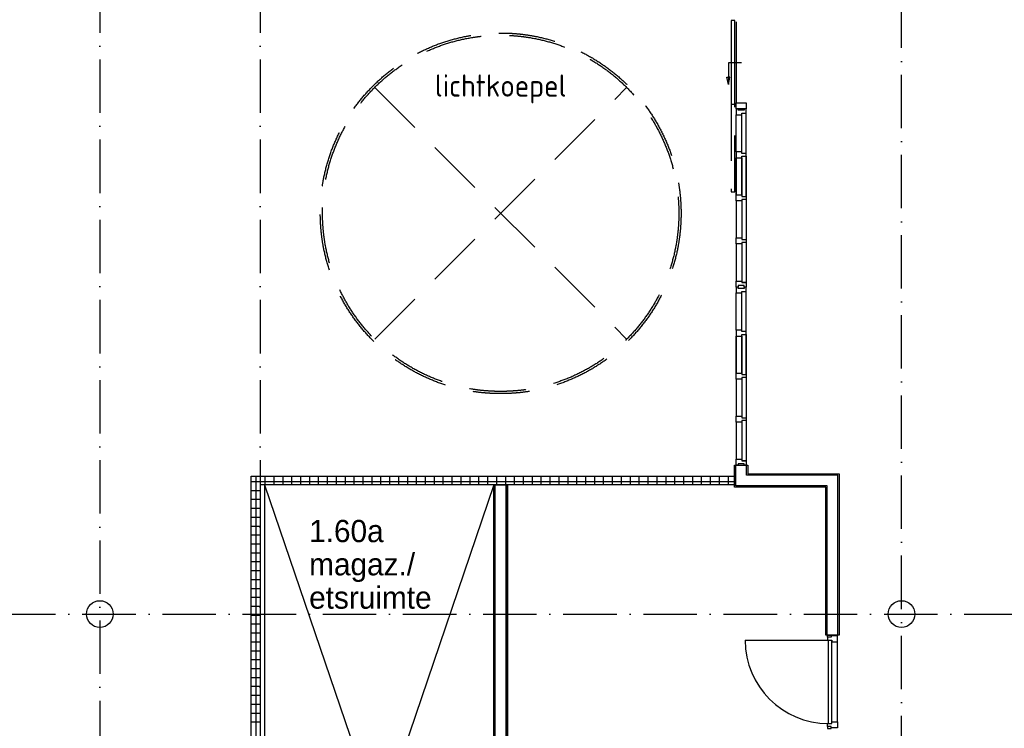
# Model space of a CAD drawing. Header units: millimetres. Extents: x -6587 to 112313, y 244 to 84344.
# Tile 35 of 42: x 65275 to 76329, y 56622 to 64579. Entities that reach past the tile are written whole.
import ezdxf
from ezdxf.enums import TextEntityAlignment as Align

# ---------------------------------------------------------------- set-up
doc = ezdxf.new("R2010")
doc.units = ezdxf.units.MM
doc.header["$LTSCALE"] = 100
doc.linetypes.add('DASHDOT', pattern=[9, 6, -1.5, 0, -1.5])
doc.linetypes.add('HIDDEN', pattern=[9.525, 6.35, -3.175])
for name, color, linetype in [('AL$1----_ALGEMEEN', 7, 'CONTINUOUS'), ('AL$1----_TEKST', 7, 'CONTINUOUS'), ('AL$7----_STRAMIEN', 1, 'DASHDOT'), ('AL22----_BINNENWAND', 7, 'CONTINUOUS'), ('AL28----_KONSTRUKTIE', 3, 'CONTINUOUS'), ('AL31----_BUITENKOZ', 7, 'CONTINUOUS'), ('AL32----_BINNENKOZ', 7, 'CONTINUOUS'), ('AL32----_DRAAIR', 7, 'CONTINUOUS'), ('AL37----_DAKOPENING', 7, 'HIDDEN'), ('ALXAX---_TEGELWERK', 1, 'CONTINUOUS'), ('BOUW', 8, 'CONTINUOUS')]:
    doc.layers.add(name, color=color, linetype=linetype)
doc.styles.add('BURO-025', font='BUROFONT.shx', dxfattribs={"height": 250})
doc.styles.get("Standard").update_dxf_attribs({"font": 'iso.shx'})

msp = doc.modelspace()

# ---------------------------------------------------------------- linework, layer by layer
at = {"layer": 'AL$1----_ALGEMEEN', "color": 8}
for p, q in [((70599.8, 59355), (68024.8, 51805)), ((68024.8, 59355), (70599.8, 51805)), ((70599.8, 59355), (68024.8, 59355)), ((68024.8, 59355), (68024.8, 51805)), ((70599.8, 51805), (70599.8, 59355))]:
    msp.add_line(p, q, dxfattribs=at)
at = {"layer": 'AL$7----_STRAMIEN', "color": 1}
for p, q in [((66174.8, 76734.4), (66174.8, 40552.4)), ((67974.8, 76734.4), (67974.8, 7566.2)), ((75174.8, 55260.6), (75174.8, 76734.4)), ((26373, 57905), (98018.3, 57905))]:
    msp.add_line(p, q, dxfattribs=at)
at = {"layer": 'AL22----_BINNENWAND', "color": 8}
for p, q in [((73299.8, 59330), (73299.8, 59576)), ((73299.8, 59576), (73449.8, 59576)), ((73449.8, 59576), (73449.8, 59480)), ((73449.8, 59480), (74474.8, 59480)), ((74474.8, 59480), (74474.8, 57668.1)), ((67874.8, 54995), (67874.8, 59455)), ((67874.8, 59455), (73299.8, 59455)), ((73299.8, 59455), (73299.8, 59355)), ((73299.8, 59355), (67974.8, 59355)), ((67974.8, 59355), (67974.8, 54995)), ((70749.8, 59355), (70599.8, 59355)), ((70599.8, 59355), (70599.8, 51805)), ((70599.8, 51805), (70599.8, 59355)), ((70599.8, 59355), (70749.8, 59355)), ((70749.8, 51805), (70749.8, 59355)), ((70749.8, 59355), (70749.8, 51805)), ((74324.8, 59330), (73299.8, 59330)), ((74324.8, 57668.1), (74324.8, 59330)), ((74474.8, 57668.1), (74324.8, 57668.1))]:
    msp.add_line(p, q, dxfattribs=at)
at = {"layer": 'AL22----_BINNENWAND', "color": 8, "linetype": 'Continuous'}
for p, q in [((73314.8, 59345), (73314.8, 59576)), ((73434.8, 59465), (73434.8, 59576)), ((74459.8, 59465), (73434.8, 59465)), ((74459.8, 57668.1), (74459.8, 59465)), ((70614.8, 51805), (70614.8, 59355)), ((70614.8, 51805), (70614.8, 59355)), ((70734.8, 51805), (70734.8, 59355)), ((70734.8, 51805), (70734.8, 59355)), ((74339.8, 59345), (73314.8, 59345)), ((74339.8, 57668.1), (74339.8, 59345))]:
    msp.add_line(p, q, dxfattribs=at)
at = {"layer": 'AL28----_KONSTRUKTIE', "color": 8}
for centre in [(66174.8, 57905), (75174.8, 57905)]:
    msp.add_circle(centre, 150, dxfattribs=at)
at = {"layer": 'AL31----_BUITENKOZ', "color": 8, "linetype": 'Continuous'}
for p, q in [((73304.2, 64569.5), (73263.2, 64569.5)), ((73263.2, 64569.5), (73263.2, 63631)), ((73304.2, 63631), (73304.2, 64569.5)), ((73317.8, 64554.5), (73317.8, 63646)), ((73263.2, 63631), (73304.2, 63631))]:
    msp.add_line(p, q, dxfattribs=at)
at = {"layer": 'AL31----_BUITENKOZ', "color": 8}
for p, q in [((73377.6, 64095.1), (73230.9, 64094.9)), ((73230.9, 64094.9), (73230.9, 63852.1))]:
    msp.add_line(p, q, dxfattribs=at)
for points in [[(73230.9, 63852.1), (73214.5, 63934.2), (73230.9, 63934.2)], [(73230.9, 63852.1), (73247.2, 63934.2), (73230.9, 63934.2)]]:
    msp.add_lwpolyline(points, dxfattribs=at)
at = {"layer": 'AL31----_BUITENKOZ', "color": 8, "linetype": 'HIDDEN'}
msp.add_lwpolyline([(73263.2, 63631), (73263.2, 62645.5), (73304.2, 62645.5), (73304.2, 63631)], dxfattribs=at)
at = {"layer": 'AL32----_BINNENKOZ', "color": 8}
for p, q in [((73431.8, 61627.5), (73380.8, 61627.5)), ((73431.8, 59626), (73380.8, 59626)), ((70599.8, 59241), (70599.8, 51805))]:
    msp.add_line(p, q, dxfattribs=at)
msp.add_lwpolyline([(73317.8, 63579), (73317.8, 63646), (73431.8, 63646), (73431.8, 63579), (73364.8, 63579), (73364.8, 63579)], close=True, dxfattribs=at)
for points in [[(73431.8, 63579), (73406.8, 63579), (73406.8, 63563), (73339.8, 63563), (73339.8, 63579), (73317.8, 63579), (73317.8, 63512), (73380.8, 63512), (73380.8, 63529), (73431.8, 63529), (73431.8, 63579)], [(73317.8, 63095.5), (73317.8, 63512)], [(73317.8, 63095.5), (73317.8, 63512)], [(73380.8, 63095.5), (73380.8, 63512)], [(73431.8, 63078.5), (73431.8, 63529)], [(73431.8, 63078.5), (73380.8, 63078.5), (73380.8, 63095.5), (73317.8, 63095.5), (73317.8, 63028.5), (73380.8, 63028.5), (73380.8, 63045.5), (73431.8, 63045.5), (73431.8, 63078.5)], [(73317.8, 62612), (73317.8, 63028.5)], [(73317.8, 63028.5), (73317.8, 62612)], [(73317.8, 62612), (73317.8, 63028.5)], [(73317.8, 63028.5), (73317.8, 62612)], [(73380.8, 62612), (73380.8, 63028.5)], [(73380.8, 63028.5), (73380.8, 62612)], [(73431.8, 62595), (73431.8, 63045.5)], [(73431.8, 63045.5), (73431.8, 62595)], [(73431.8, 62562), (73380.8, 62562), (73380.8, 62545), (73317.8, 62545), (73317.8, 62612), (73380.8, 62612), (73380.8, 62595), (73431.8, 62595), (73431.8, 62562)], [(73317.8, 62545), (73317.8, 62128.5)], [(73317.8, 62545), (73317.8, 62128.5)], [(73380.8, 62545), (73380.8, 62128.5)], [(73431.8, 62562), (73431.8, 62111.5)], [(73431.8, 62078.5), (73380.8, 62078.5), (73380.8, 62061.5), (73317.8, 62061.5), (73317.8, 62128.5), (73380.8, 62128.5), (73380.8, 62111.5), (73431.8, 62111.5), (73431.8, 62078.5)], [(73317.8, 62061), (73317.8, 61644.5)], [(73380.8, 62061), (73380.8, 61644.5)], [(73431.8, 62078), (73431.8, 61627.5)], [(73431.8, 61577.5), (73406.8, 61577.5), (73406.8, 61593.5), (73339.8, 61593.5), (73339.8, 61577.5), (73317.8, 61577.5), (73317.8, 61644.5), (73380.8, 61644.5), (73380.8, 61627.5), (73431.8, 61627.5), (73431.8, 61577.5)], [(73431.8, 61577.5), (73406.8, 61577.5), (73406.8, 61561.5), (73339.8, 61561.5), (73339.8, 61577.5), (73317.8, 61577.5), (73317.8, 61510.5), (73380.8, 61510.5), (73380.8, 61527.5), (73431.8, 61527.5), (73431.8, 61577.5)], [(73317.8, 61094), (73317.8, 61510.5)], [(73317.8, 61094), (73317.8, 61510.5)], [(73380.8, 61094), (73380.8, 61510.5)], [(73431.8, 61077), (73431.8, 61527.5)], [(73431.8, 61077), (73380.8, 61077), (73380.8, 61094), (73317.8, 61094), (73317.8, 61027), (73380.8, 61027), (73380.8, 61044), (73431.8, 61044), (73431.8, 61077)], [(73317.8, 60610.5), (73317.8, 61027)], [(73317.8, 61027), (73317.8, 60610.5)], [(73317.8, 60610.5), (73317.8, 61027)], [(73317.8, 61027), (73317.8, 60610.5)], [(73380.8, 60610.5), (73380.8, 61027)], [(73380.8, 61027), (73380.8, 60610.5)], [(73431.8, 60593.5), (73431.8, 61044)], [(73431.8, 61044), (73431.8, 60593.5)], [(73431.8, 60560.5), (73380.8, 60560.5), (73380.8, 60543.5), (73317.8, 60543.5), (73317.8, 60610.5), (73380.8, 60610.5), (73380.8, 60593.5), (73431.8, 60593.5), (73431.8, 60560.5)], [(73317.8, 60543.5), (73317.8, 60127)], [(73317.8, 60543.5), (73317.8, 60127)], [(73380.8, 60543.5), (73380.8, 60127)], [(73431.8, 60560.5), (73431.8, 60110)], [(73431.8, 60077), (73380.8, 60077), (73380.8, 60060), (73317.8, 60060), (73317.8, 60127), (73380.8, 60127), (73380.8, 60110), (73431.8, 60110), (73431.8, 60077)], [(73317.8, 60059.5), (73317.8, 59643)], [(73380.8, 60059.5), (73380.8, 59643)], [(73431.8, 60076.5), (73431.8, 59626)], [(73431.8, 59576), (73406.8, 59576), (73406.8, 59592), (73339.8, 59592), (73339.8, 59576), (73317.8, 59576), (73317.8, 59643), (73380.8, 59643), (73380.8, 59626), (73431.8, 59626), (73431.8, 59576)], [(74342.8, 57645.1), (74342.8, 57668.1), (74386.8, 57668.1), (74386.8, 57645.1)], [(74342.8, 57645.1), (74342.8, 57610.1), (74393.8, 57610.1), (74393.8, 57593.1), (74456.8, 57593.1), (74456.8, 57660.1), (74386.8, 57660.1), (74386.8, 57645.1), (74342.8, 57645.1)], [(74353.8, 56676.1), (74353.8, 57610.1)], [(74393.8, 56676.1), (74393.8, 57610.1)], [(74342.8, 56641.1), (74342.8, 56676.1), (74393.8, 56676.1), (74393.8, 56693.1), (74456.8, 56693.1), (74456.8, 56626.1), (74386.8, 56626.1), (74386.8, 56641.1), (74342.8, 56641.1)], [(74342.8, 56641.1), (74342.8, 56618.1), (74386.8, 56618.1), (74386.8, 56641.1)]]:
    msp.add_lwpolyline(points, dxfattribs=at)
at = {"layer": 'AL32----_BINNENKOZ', "color": 8, "linetype": 'Continuous'}
msp.add_lwpolyline([(74456.8, 56693.1), (74456.8, 57593.1)], dxfattribs=at)
at = {"layer": 'AL32----_DRAAIR', "color": 8}
msp.add_lwpolyline([(73419.8, 57610.1), (74353.8, 57610.1)], dxfattribs=at)
msp.add_arc((74353.8, 57610.1), 934, 180, 270, dxfattribs=at)
at = {"layer": 'AL37----_DAKOPENING', "color": 8, "linetype": 'HIDDEN'}
for points in [[(69260.6, 63819.2), (72089.1, 60990.8)], [(69260.6, 60990.8), (72089.1, 63819.2)]]:
    msp.add_lwpolyline(points, dxfattribs=at)
at = {"layer": 'AL37----_DAKOPENING', "color": 8}
for radius in [2025, 2000]:
    msp.add_circle((70674.8, 62405), radius, dxfattribs=at)
at = {"layer": 'ALXAX---_TEGELWERK', "color": 8}
for p, q in [((67874.8, 59393.5), (73299.8, 59393.5)), ((67931, 54995), (67931, 59455)), ((68031, 59355), (68031, 59455)), ((68131, 59355), (68131, 59455)), ((68231, 59355), (68231, 59455)), ((68331, 59355), (68331, 59455)), ((68431, 59355), (68431, 59455)), ((68531, 59355), (68531, 59455)), ((68631, 59355), (68631, 59455)), ((68731, 59355), (68731, 59455)), ((68831, 59355), (68831, 59455)), ((68931, 59355), (68931, 59455)), ((69031, 59355), (69031, 59455)), ((69131, 59355), (69131, 59455)), ((69231, 59355), (69231, 59455)), ((69331, 59355), (69331, 59455)), ((69431, 59355), (69431, 59455)), ((69531, 59355), (69531, 59455)), ((69631, 59355), (69631, 59455)), ((69731, 59355), (69731, 59455)), ((69831, 59355), (69831, 59455)), ((69931, 59355), (69931, 59455)), ((70031, 59355), (70031, 59455)), ((70131, 59355), (70131, 59455)), ((70231, 59355), (70231, 59455)), ((70331, 59355), (70331, 59455)), ((70431, 59355), (70431, 59455)), ((70531, 59355), (70531, 59455)), ((70631, 59355), (70631, 59455)), ((70731, 59355), (70731, 59455)), ((70831, 59355), (70831, 59455)), ((70931, 59355), (70931, 59455)), ((71031, 59355), (71031, 59455)), ((71131, 59355), (71131, 59455)), ((71231, 59355), (71231, 59455)), ((71331, 59355), (71331, 59455)), ((71431, 59355), (71431, 59455)), ((71531, 59355), (71531, 59455)), ((71631, 59355), (71631, 59455)), ((71731, 59355), (71731, 59455)), ((71831, 59355), (71831, 59455)), ((71931, 59355), (71931, 59455)), ((72031, 59355), (72031, 59455)), ((72131, 59355), (72131, 59455)), ((72231, 59355), (72231, 59455)), ((72331, 59355), (72331, 59455)), ((72431, 59355), (72431, 59455)), ((72531, 59355), (72531, 59455)), ((72631, 59355), (72631, 59455)), ((72731, 59355), (72731, 59455)), ((72831, 59355), (72831, 59455)), ((72931, 59355), (72931, 59455)), ((73031, 59355), (73031, 59455)), ((73131, 59355), (73131, 59455)), ((73231, 59355), (73231, 59455)), ((67874.8, 59293.5), (67974.8, 59293.5)), ((67874.8, 59193.5), (67974.8, 59193.5)), ((67874.8, 59093.5), (67974.8, 59093.5)), ((67874.8, 58993.5), (67974.8, 58993.5)), ((67874.8, 58893.5), (67974.8, 58893.5)), ((67874.8, 58793.5), (67974.8, 58793.5)), ((67874.8, 58693.5), (67974.8, 58693.5)), ((67874.8, 58593.5), (67974.8, 58593.5)), ((67874.8, 58493.5), (67974.8, 58493.5)), ((67874.8, 58393.5), (67974.8, 58393.5)), ((67874.8, 58293.5), (67974.8, 58293.5)), ((67874.8, 58193.5), (67974.8, 58193.5)), ((67874.8, 58093.5), (67974.8, 58093.5)), ((67874.8, 57993.5), (67974.8, 57993.5)), ((67874.8, 57893.5), (67974.8, 57893.5)), ((67874.8, 57793.5), (67974.8, 57793.5)), ((67874.8, 57693.5), (67974.8, 57693.5)), ((67874.8, 57593.5), (67974.8, 57593.5)), ((67874.8, 57493.5), (67974.8, 57493.5)), ((67874.8, 57393.5), (67974.8, 57393.5)), ((67874.8, 57293.5), (67974.8, 57293.5)), ((67874.8, 57193.5), (67974.8, 57193.5)), ((67874.8, 57093.5), (67974.8, 57093.5)), ((67874.8, 56993.5), (67974.8, 56993.5)), ((67874.8, 56893.5), (67974.8, 56893.5)), ((67874.8, 56793.5), (67974.8, 56793.5)), ((67874.8, 56693.5), (67974.8, 56693.5))]:
    msp.add_line(p, q, dxfattribs=at)

# ---------------------------------------------------------------- texts
at = {"layer": 'AL$1----_TEKST', "color": 8}
msp.add_text('lichtkoepel', height=250, dxfattribs=at).set_placement((70674.8, 63714.8), align=Align.CENTER)
at = {"layer": 'BOUW', "style": 'BURO-025'}
for s, p in [('1.60a', (68524.4, 58712.4)), ('magaz./', (68524.4, 58339.4)), ('etsruimte', (68524.4, 57965.3))]:
    msp.add_text(s, height=250, dxfattribs=at).set_placement(p)

doc.saveas('drawing.dxf')
